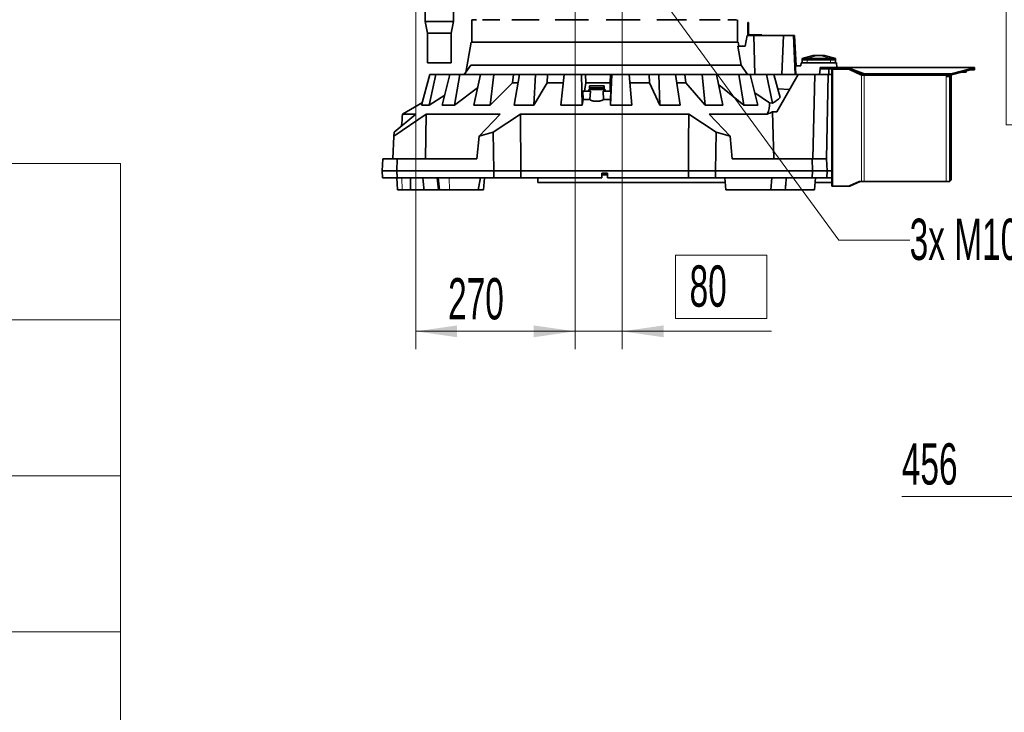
# Model space of a CAD drawing. Header units: millimetres. Extents: x 0 to 12429, y 0 to 8400.
# Tile 12 of 133: x 1782 to 3451, y 2254 to 3428. Entities that reach past the tile are written whole.
import ezdxf

# ---------------------------------------------------------------- set-up
doc = ezdxf.new("R2010")
doc.units = ezdxf.units.MM
doc.header["$LTSCALE"] = 20
doc.styles.add('SLDTEXTSTYLE0', font='TXT', dxfattribs={"width": 0.605})
doc.dimstyles.new('SLDDIMSTYLE3', dxfattribs={"dimtxt": 70, "dimasz": 70, "dimexe": 0, "dimexo": 0.0625, "dimgap": 17.5, "dimtad": 1, "dimdec": 1, "dimrnd": 1e-09, "dimzin": 12, "dimdsep": 46, "dimtxsty": 'SLDTEXTSTYLE0', "dimsah": 1, "dimcen": 0.09, "dimadec": 0, "dimazin": 3, "dimtfac": 1, "dimtofl": 0, "dimtmove": 0, "dimatfit": 3, "dimfxl": 1, "dimfrac": 2, "dimtolj": 1, "dimtzin": 12, "dimarcsym": 0})
doc.dimstyles.new('SLDDIMSTYLE4', dxfattribs={"dimtxt": 70, "dimasz": 70, "dimexe": 0, "dimexo": 0.0625, "dimgap": 17.5, "dimtad": 0, "dimtih": 1, "dimtoh": 1, "dimdec": 1, "dimrnd": 1e-09, "dimzin": 12, "dimdsep": 46, "dimtxsty": 'SLDTEXTSTYLE0', "dimblk1": 'NONE', "dimsah": 1, "dimcen": 0, "dimadec": 0, "dimazin": 3, "dimtfac": 1, "dimtmove": 0, "dimatfit": 3, "dimldrblk": 'NONE', "dimfxl": 1, "dimfrac": 2, "dimtolj": 1, "dimtzin": 12, "dimarcsym": 0})
doc.dimstyles.new('SLDDIMSTYLE7', dxfattribs={"dimtxt": 70, "dimasz": 70, "dimexe": 0, "dimexo": 0.0625, "dimgap": -17.5, "dimtad": 1, "dimdec": 1, "dimrnd": 1e-09, "dimzin": 12, "dimdsep": 46, "dimtxsty": 'SLDTEXTSTYLE0', "dimsah": 1, "dimcen": 0.09, "dimadec": 0, "dimazin": 3, "dimtfac": 1, "dimtmove": 0, "dimatfit": 0, "dimfxl": 1, "dimfrac": 2, "dimtolj": 1, "dimarcsym": 0})

# ---------------------------------------------------------------- blocks, each defined once
blk = doc.blocks.new('SW_TABLEANNOTATION_0')
at = {"color": 0, "linetype": 'Continuous', "lineweight": 18}
for p, q in [((0, 0), (0, -264.8)), ((0, 0), (890.1, 0)), ((890.1, 0), (890.1, -264.8)), ((890.1, 0), (1552.9, 0)), ((1552.9, 0), (1552.9, -264.8)), ((0, -264.8), (0, -529.3)), ((0, -264.8), (890.1, -264.8)), ((890.1, -264.8), (890.1, -529.3)), ((890.1, -264.8), (1552.9, -264.8)), ((1552.9, -264.8), (1552.9, -529.3)), ((0, -529.3), (0, -793.8)), ((0, -529.3), (890.1, -529.3)), ((890.1, -529.3), (890.1, -793.8)), ((890.1, -529.3), (1552.9, -529.3)), ((1552.9, -529.3), (1552.9, -793.8)), ((0, -793.8), (0, -1058.3)), ((0, -793.8), (890.1, -793.8)), ((890.1, -793.8), (890.1, -1058.3)), ((890.1, -793.8), (1552.9, -793.8)), ((1552.9, -793.8), (1552.9, -1058.3)), ((0, -1058.3), (0, -1322.9)), ((0, -1058.3), (890.1, -1058.3)), ((890.1, -1058.3), (890.1, -1322.9)), ((890.1, -1058.3), (1552.9, -1058.3)), ((1552.9, -1058.3), (1552.9, -1322.9)), ((0, -1322.9), (0, -1587.4)), ((0, -1322.9), (890.1, -1322.9)), ((890.1, -1322.9), (890.1, -1587.4)), ((890.1, -1322.9), (1552.9, -1322.9)), ((1552.9, -1322.9), (1552.9, -1587.4)), ((0, -1587.4), (0, -1851.9)), ((0, -1587.4), (890.1, -1587.4)), ((890.1, -1587.4), (890.1, -1851.9)), ((890.1, -1587.4), (1552.9, -1587.4)), ((1552.9, -1587.4), (1552.9, -1851.9)), ((0, -1851.9), (0, -2116.4)), ((0, -1851.9), (890.1, -1851.9)), ((890.1, -1851.9), (890.1, -2116.4)), ((890.1, -1851.9), (1552.9, -1851.9)), ((1552.9, -1851.9), (1552.9, -2116.4)), ((0, -2116.4), (0, -2380.9)), ((0, -2116.4), (890.1, -2116.4)), ((890.1, -2116.4), (890.1, -2380.9)), ((890.1, -2116.4), (1552.9, -2116.4)), ((1552.9, -2116.4), (1552.9, -2380.9)), ((0, -2380.9), (890.1, -2380.9)), ((890.1, -2380.9), (1552.9, -2380.9))]:
    blk.add_line(p, q, dxfattribs=at)
at = {"color": 0, "linetype": 'Continuous', "lineweight": 0, "char_height": 105.83, "attachment_point": 1, "style": 'SLDTEXTSTYLE0'}
for s, insert in [('Variant', (221.6, -80)), ('Sheet', (1037.3, -80)), ('235/2.65', (170.7, -344.6)), ('1,2,4', (1064.7, -344.6)), ('205/2.80', (170.7, -609.1)), ('1,2,4', (1064.7, -609.1)), ('175/3.05', (170.7, -873.7)), ('1,3,4', (1064.7, -873.7)), ('150/3.20', (170.7, -1138.2)), ('1,3,4', (1064.7, -1138.2)), ('200/2.60', (170.7, -1402.7)), ('5,6,7', (1064.7, -1402.7)), ('155/2.85', (170.7, -1667.2)), ('5,6,7', (1064.7, -1667.2)), ('300/2.70', (170.7, -1931.7)), ('8,9,10', (1025.5, -1931.7)), ('245/3.00', (170.7, -2196.2)), ('8,9,10', (1025.5, -2196.2))]:
    blk.add_mtext(s, dxfattribs=dict(at, insert=insert))
blk = doc.blocks.new('SW_SYMBOL_HOLE_DEPTH')
at = {"color": 0, "linetype": 'Continuous', "lineweight": 18}
for p, q in [((0, 17500), (16000, 17500)), ((8000, 17500), (8000, 1500)), ((2000, 11100), (8000, 1500)), ((14000, 11100), (8000, 1500))]:
    blk.add_line(p, q, dxfattribs=at)
blk = doc.blocks.new('_D_38')
at = {"color": 7, "linetype": 'Continuous', "lineweight": 0}
for p, q in [((4173.9, 3683.1), (4173.9, 2589.6)), ((4629.9, 3065.9), (4629.9, 2589.6)), ((4173.9, 2619.6), (3277, 2619.6)), ((4173.9, 2619.6), (4629.9, 2619.6))]:
    blk.add_line(p, q, dxfattribs=at)
at = {"color": 7, "linetype": 'Continuous', "lineweight": 18}
for points in [[(4173.9, 2619.6), (4243.9, 2609.6), (4243.9, 2629.6)], [(4629.9, 2619.6), (4559.9, 2629.6), (4559.9, 2609.6)]]:
    blk.add_solid(points, dxfattribs=at)
at = {"color": 7, "linetype": 'Continuous', "lineweight": 18, "xscale": 0.004511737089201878, "yscale": 0.004511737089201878, "zscale": 0.004511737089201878}
blk.add_blockref('SW_SYMBOL_HOLE_DEPTH', (3838.3, 2629.7), dxfattribs=at)
at = {"color": 7, "linetype": 'Continuous', "lineweight": 18, "char_height": 70, "attachment_point": 1, "style": 'SLDTEXTSTYLE0'}
for s, insert in [('456', (3277, 2710)), ('(4x M12', (3463.7, 2710)), ('20)', (3935, 2710))]:
    blk.add_mtext(s, dxfattribs=dict(at, insert=insert))
blk = doc.blocks.new('_D_48')
at = {"color": 7, "linetype": 'Continuous', "lineweight": 0}
for p, q in [((2453.4, 3915.6), (2453.4, 2869.6)), ((2723.4, 3702.6), (2723.4, 2869.6)), ((2453.4, 2899.6), (2723.4, 2899.6))]:
    blk.add_line(p, q, dxfattribs=at)
at = {"color": 7, "linetype": 'Continuous', "lineweight": 18}
for points in [[(2453.4, 2899.6), (2523.4, 2889.6), (2523.4, 2909.6)], [(2723.4, 2899.6), (2653.4, 2909.6), (2653.4, 2889.6)]]:
    blk.add_solid(points, dxfattribs=at)
at = {"color": 7, "linetype": 'Continuous', "lineweight": 18, "insert": (2508.2, 2989.8), "char_height": 70, "attachment_point": 1, "style": 'SLDTEXTSTYLE0'}
blk.add_mtext('270', dxfattribs=at)
blk = doc.blocks.new('_D_50')
at = {"color": 7, "linetype": 'Continuous', "lineweight": 0}
for p, q in [((2723.4, 3702.6), (2723.4, 2869.6)), ((2803.4, 3542.6), (2803.4, 2869.6)), ((2893.3, 2921.1), (2893.3, 3028.5)), ((2893.3, 3028.5), (3048.4, 3028.5)), ((3048.4, 3028.5), (3048.4, 2921.1)), ((3048.4, 2921.1), (2893.3, 2921.1)), ((2723.4, 2899.6), (2603.4, 2899.6)), ((2723.4, 2899.6), (2803.4, 2899.6)), ((2803.4, 2899.6), (3056.4, 2899.6))]:
    blk.add_line(p, q, dxfattribs=at)
at = {"color": 7, "linetype": 'Continuous', "lineweight": 18}
for points in [[(2723.4, 2899.6), (2653.4, 2909.6), (2653.4, 2889.6)], [(2803.4, 2899.6), (2873.4, 2889.6), (2873.4, 2909.6)]]:
    blk.add_solid(points, dxfattribs=at)
at = {"color": 7, "linetype": 'Continuous', "lineweight": 18, "insert": (2917.4, 3011.3), "char_height": 70, "attachment_point": 1, "style": 'SLDTEXTSTYLE0'}
blk.add_mtext('80', dxfattribs=at)
blk = doc.blocks.new('_D_51')
at = {"color": 7, "linetype": 'Continuous', "lineweight": 0}
for p, q in [((3582.6, 3714.6), (3582.6, 3834.6)), ((2735.4, 3714.6), (3612.6, 3714.6)), ((3582.6, 3554.6), (3582.6, 3714.6)), ((2735.4, 3554.6), (3612.6, 3554.6)), ((3582.6, 3554.6), (3582.6, 3241.5)), ((3453.7, 3249.5), (3453.7, 3458.1)), ((3453.7, 3458.1), (3561.1, 3458.1)), ((3561.1, 3458.1), (3561.1, 3249.5)), ((3561.1, 3249.5), (3453.7, 3249.5))]:
    blk.add_line(p, q, dxfattribs=at)
at = {"color": 7, "linetype": 'Continuous', "lineweight": 18}
for points in [[(3582.6, 3714.6), (3592.6, 3784.6), (3572.6, 3784.6)], [(3582.6, 3554.6), (3572.6, 3484.6), (3592.6, 3484.6)]]:
    blk.add_solid(points, dxfattribs=at)
at = {"color": 7, "linetype": 'Continuous', "lineweight": 18, "insert": (3470.9, 3273.6), "char_height": 70, "attachment_point": 1, "rotation": 90, "style": 'SLDTEXTSTYLE0'}
blk.add_mtext('160', dxfattribs=at)
blk = doc.blocks.new('_D_52')
at = {"color": 7, "linetype": 'Continuous', "lineweight": 0}
for p, q in [((2800.8, 3558.2), (2806.1, 3551)), ((2806.1, 3551), (3170.3, 3054)), ((3170.3, 3054), (3290.3, 3054))]:
    blk.add_line(p, q, dxfattribs=at)
at = {"color": 7, "linetype": 'Continuous', "lineweight": 18}
blk.add_solid([(2806.1, 3551), (2839.4, 3488.6), (2855.5, 3500.4)], dxfattribs=at)
at = {"color": 7, "linetype": 'Continuous', "lineweight": 18, "insert": (3290.3, 3090.5), "char_height": 70, "attachment_point": 1, "style": 'SLDTEXTSTYLE0'}
blk.add_mtext('3x M10 Through', dxfattribs=at)
blk = doc.blocks.new('_None')

msp = doc.modelspace()

# ---------------------------------------------------------------- linework, layer by layer
at = {"color": 7, "linetype": 'Continuous', "lineweight": 35}
for p, q in [((2469.426827, 3491.846889), (2469.426827, 3424.579774)), ((2517.426827, 3424.579774), (2517.426827, 3491.846889)), ((2469.426827, 3424.579774), (2473.426827, 3404.579774)), ((2493.426827, 3424.579774), (2469.426827, 3424.579774)), ((2517.426827, 3424.579774), (2493.426827, 3424.579774)), ((2513.426827, 3404.579774), (2517.426827, 3424.579774)), ((2548.426827, 3427.579774), (2548.426827, 3389.579774)), ((2548.44033, 3427.397234), (2548.44033, 3427.579774)), ((2556.591728, 3427.397234), (2548.44033, 3427.397234)), ((2556.591728, 3427.397234), (2556.591728, 3427.579774)), ((2566.509709, 3427.397234), (2566.509709, 3427.579774)), ((2596.082356, 3427.397234), (2566.509709, 3427.397234)), ((2596.082356, 3427.397234), (2596.082356, 3427.579774)), ((2616.080343, 3427.397234), (2616.080343, 3427.579774)), ((2662.572072, 3427.397234), (2616.080343, 3427.397234)), ((2662.572072, 3427.397234), (2662.572072, 3427.579774)), ((2689.605553, 3427.397234), (2689.605553, 3427.579774)), ((2745.938419, 3427.397234), (2689.605553, 3427.397234)), ((2745.938419, 3427.397234), (2745.938419, 3427.579774)), ((2775.891792, 3427.397234), (2775.891792, 3427.579774)), ((2833.489627, 3427.397234), (2775.891792, 3427.397234)), ((2833.489627, 3427.397234), (2833.489627, 3427.579774)), ((2861.802763, 3427.397234), (2861.802763, 3427.579774)), ((2911.896819, 3427.397234), (2861.802763, 3427.397234)), ((2911.896819, 3427.397234), (2911.896819, 3427.579774)), ((2934.259299, 3427.397234), (2934.259299, 3427.579774)), ((2969.223209, 3427.397234), (2934.259299, 3427.397234)), ((2969.223209, 3427.397234), (2969.223209, 3427.579774)), ((2982.230548, 3427.397234), (2982.230548, 3427.579774)), ((2996.741375, 3427.397234), (2982.230548, 3427.397234)), ((2996.741375, 3427.397234), (2996.741375, 3427.579774)), ((2998.426827, 3389.579774), (2998.426827, 3427.579774)), ((3015.926827, 3420.079774), (3015.926827, 3422.579774)), ((3015.926827, 3422.579774), (3017.426827, 3422.579774)), ((3017.426827, 3422.579774), (3017.426827, 3420.079774)), ((2473.426827, 3404.579774), (2473.426827, 3354.579774)), ((2493.426827, 3404.579774), (2473.426827, 3404.579774)), ((2513.426827, 3404.579774), (2493.426827, 3404.579774)), ((2513.426827, 3354.579774), (2513.426827, 3404.579774)), ((3015.926827, 3404.079774), (3015.926827, 3420.079774)), ((3017.426827, 3420.079774), (3015.926827, 3420.079774)), ((3017.426827, 3404.079774), (3017.426827, 3420.079774)), ((2547.124811, 3389.579774), (2538.095602, 3338.372583)), ((2547.124811, 3389.579774), (2999.728843, 3389.579774)), ((3000.963132, 3382.579774), (2999.728843, 3389.579774)), ((3014.915961, 3400.579774), (3011.651373, 3382.579774)), ((3014.915961, 3400.579774), (3026.200972, 3400.579774)), ((3035.926827, 3402.079774), (3019.426827, 3402.079774)), ((3026.200972, 3400.579774), (3076.459362, 3400.579774)), ((3028.048194, 3334.579774), (3026.200972, 3400.579774)), ((3035.926827, 3400.579774), (3035.926827, 3402.079774)), ((3035.926827, 3402.079774), (3039.926827, 3402.079774)), ((3039.926827, 3402.079774), (3039.926827, 3400.579774)), ((3073.800644, 3334.579774), (3076.459362, 3400.579774)), ((3076.459362, 3400.579774), (3093.353709, 3400.579774)), ((3096.425879, 3334.579774), (3093.353709, 3400.579774)), ((3093.353709, 3400.579774), (3095.426827, 3400.579774)), ((3098.099624, 3349.579774), (3095.426827, 3400.579774)), ((3004.708478, 3350.336698), (2999.273928, 3382.579774)), ((3011.651373, 3382.579774), (2999.273928, 3382.579774)), ((2493.426827, 3354.579774), (2473.426827, 3354.579774)), ((2513.426827, 3354.579774), (2493.426827, 3354.579774)), ((3106.077193, 3349.579774), (3106.426827, 3354.579774)), ((3166.426827, 3354.579774), (3106.426827, 3354.579774)), ((3108.416827, 3354.579774), (3108.416827, 3359.579774)), ((3108.416827, 3359.579774), (3116.416827, 3359.579774)), ((3126.926827, 3367.079774), (3108.426827, 3362.079774)), ((3108.426827, 3362.079774), (3116.426827, 3362.079774)), ((3108.426827, 3362.079774), (3108.426827, 3359.579774)), ((3116.416827, 3359.579774), (3156.436827, 3359.579774)), ((3116.426827, 3362.079774), (3156.426827, 3362.079774)), ((3126.926829, 3367.079774), (3127.179463, 3367.079774)), ((3127.179463, 3367.079774), (3134.250531, 3367.079774)), ((3134.250531, 3367.079774), (3138.603123, 3367.079774)), ((3138.603123, 3367.079774), (3145.674191, 3367.079774)), ((3145.674191, 3367.079774), (3145.926827, 3367.079774)), ((3164.426827, 3362.079774), (3145.926827, 3367.079774)), ((3156.426827, 3362.079774), (3164.426827, 3362.079774)), ((3156.436827, 3359.579774), (3164.436827, 3359.579774)), ((3164.426827, 3362.079774), (3164.426827, 3359.579774)), ((3164.436827, 3359.579774), (3164.436827, 3354.579774)), ((3166.986242, 3346.579774), (3166.426827, 3354.579774)), ((2535.432314, 3334.579774), (2546.49673, 3350.336698)), ((2546.49673, 3350.336698), (3004.708478, 3350.336698)), ((3004.708478, 3350.336698), (3015.558558, 3334.579774)), ((3096.678006, 3349.579774), (3106.077193, 3349.579774)), ((3137.55194, 3334.579774), (3138.426827, 3344.579774)), ((3138.426827, 3344.579774), (3138.426827, 3346.579774)), ((3138.426827, 3346.579774), (3141.355759, 3346.579774)), ((3141.355759, 3344.579774), (3138.426827, 3344.579774)), ((3141.355759, 3346.579774), (3145.497895, 3346.579774)), ((3141.355759, 3344.579774), (3145.497895, 3344.579774)), ((3145.497895, 3346.579774), (3148.426827, 3346.579774)), ((3148.426827, 3344.579774), (3145.497895, 3344.579774)), ((3148.426827, 3344.579774), (3148.426827, 3346.579774)), ((3148.426827, 3346.579774), (3151.355759, 3346.579774)), ((3151.355759, 3344.579774), (3148.426827, 3344.579774)), ((3151.355759, 3346.579774), (3185.426827, 3346.579774)), ((3151.355759, 3344.579774), (3185.426827, 3344.579774)), ((3153.426827, 3344.579774), (3153.426827, 3334.579774)), ((3158.428147, 3344.579774), (3158.428147, 3343.579774)), ((3158.428147, 3145.579774), (3158.428147, 3343.579774)), ((3158.428147, 3343.579774), (3160.185507, 3343.579774)), ((3187.01736, 3343.579774), (3160.185507, 3343.579774)), ((3161.428147, 3344.579774), (3161.428147, 3343.579774)), ((3185.426827, 3346.579774), (3397.61883, 3346.579774)), ((3185.426827, 3346.579774), (3185.426827, 3344.579774)), ((3185.426827, 3344.579774), (3185.916053, 3344.392389)), ((3185.916053, 3346.205005), (3210.153147, 3336.921659)), ((3185.916053, 3344.392389), (3185.916053, 3346.205005)), ((3185.916053, 3344.392389), (3210.153147, 3335.109044)), ((3187.01736, 3343.579774), (3188.037642, 3343.579774)), ((3208.804302, 3333.579774), (3188.135394, 3343.32319)), ((3210.925622, 3333.579774), (3196.970397, 3340.15833)), ((3362.858854, 3336.46932), (3391.026806, 3343.909501)), ((3362.858854, 3334.656704), (3391.026806, 3342.096886)), ((3385.951827, 3338.499774), (3377.408418, 3338.499774)), ((3385.951827, 3338.499774), (3385.951827, 3340.756399)), ((3400.426827, 3342.579774), (3392.666568, 3342.579774)), ((3396.76994, 3346.205005), (3397.61883, 3346.579774)), ((3396.76994, 3346.205005), (3396.76994, 3344.392389)), ((3396.76994, 3344.392389), (3397.61883, 3344.579774)), ((3397.61883, 3344.579774), (3397.61883, 3346.579774)), ((3397.61883, 3346.579774), (3400.426827, 3346.579774)), ((3400.426827, 3344.579774), (3397.61883, 3344.579774)), ((3400.426827, 3346.579774), (3400.426827, 3344.579774)), ((3400.426827, 3344.579774), (3400.426827, 3342.579774)), ((2463.373736, 3282.974255), (2477.370644, 3334.579774)), ((2487.544526, 3334.579774), (2475.848934, 3282.974255)), ((2487.544526, 3334.579774), (2477.370644, 3334.579774)), ((2511.251202, 3334.579774), (2487.544526, 3334.579774)), ((2498.123143, 3282.974255), (2511.251202, 3334.579774)), ((2528.313059, 3334.579774), (2511.251202, 3334.579774)), ((2528.313059, 3334.579774), (2519.044365, 3282.974255)), ((2562.998596, 3334.579774), (2528.313059, 3334.579774)), ((2551.634041, 3282.974255), (2562.998596, 3334.579774)), ((2585.785691, 3334.579774), (2562.998596, 3334.579774)), ((2585.785691, 3334.579774), (2579.575541, 3282.974255)), ((2579.575541, 3282.974255), (2617.386097, 3320.539953)), ((2619.07686, 3334.579774), (2585.785691, 3334.579774)), ((2617.386097, 3320.539953), (2619.07686, 3334.579774)), ((2617.386097, 3320.539953), (2626.588692, 3320.539953)), ((2628.991037, 3334.579774), (2619.07686, 3334.579774)), ((2620.25975, 3282.974255), (2629.086326, 3334.579774)), ((2656.045756, 3334.579774), (2629.086326, 3334.579774)), ((2656.045756, 3334.579774), (2653.317361, 3282.974255)), ((2653.317361, 3282.974255), (2676.128374, 3320.539953)), ((2676.87143, 3334.579774), (2656.045756, 3334.579774)), ((2676.128374, 3320.539953), (2676.87143, 3334.579774)), ((2676.128374, 3320.539953), (2703.415961, 3320.539953)), ((2704.969971, 3334.579774), (2676.87143, 3334.579774)), ((2699.323543, 3282.974255), (2705.010622, 3334.579774)), ((2734.305147, 3334.579774), (2705.010622, 3334.579774)), ((2734.305147, 3334.579774), (2735.244444, 3282.974255)), ((2741.24609, 3334.579774), (2734.305147, 3334.579774)), ((2739.176042, 3306.579774), (2741.50138, 3320.539953)), ((2741.50138, 3320.539953), (2741.24609, 3334.579774)), ((2783.43808, 3334.579774), (2741.24609, 3334.579774)), ((2741.50138, 3320.539953), (2782.850504, 3320.539953)), ((2782.850504, 3320.539953), (2783.43808, 3334.579774)), ((2782.850504, 3320.539953), (2783.06863, 3306.579774)), ((2783.437352, 3282.974255), (2785.59737, 3334.579774)), ((2785.59737, 3334.579774), (2783.43808, 3334.579774)), ((2815.230615, 3334.579774), (2785.59737, 3334.579774)), ((2815.230615, 3334.579774), (2819.773592, 3282.974255)), ((2849.044929, 3334.579774), (2815.230615, 3334.579774)), ((2816.495284, 3320.539953), (2849.457496, 3320.539953)), ((2849.457496, 3320.539953), (2849.044929, 3334.579774)), ((2865.354715, 3334.579774), (2849.044929, 3334.579774)), ((2849.457496, 3320.539953), (2866.868961, 3282.974255)), ((2866.868961, 3282.974255), (2865.354715, 3334.579774)), ((2893.307225, 3334.579774), (2865.354715, 3334.579774)), ((2893.307225, 3334.579774), (2901.144285, 3282.974255)), ((2909.498529, 3334.579774), (2893.310311, 3334.579774)), ((2895.501438, 3320.539953), (2910.883123, 3320.539953)), ((2910.883123, 3320.539953), (2909.498529, 3334.579774)), ((2938.847327, 3334.579774), (2909.498529, 3334.579774)), ((2910.883123, 3320.539953), (2943.932642, 3282.974255)), ((2943.932642, 3282.974255), (2938.847327, 3334.579774)), ((2963.214184, 3334.579774), (2938.847327, 3334.579774)), ((2963.214184, 3334.579774), (2973.811244, 3282.974255)), ((3001.066805, 3334.579774), (2963.214184, 3334.579774)), ((3009.376634, 3282.974255), (3001.066805, 3334.579774)), ((3020.187448, 3334.579774), (3001.066805, 3334.579774)), ((3020.187448, 3334.579774), (3032.822337, 3282.974255)), ((3047.772995, 3334.579774), (3020.187448, 3334.579774)), ((3058.092976, 3286.025941), (3047.772995, 3334.579774)), ((3060.344383, 3334.579774), (3047.772995, 3334.579774)), ((3060.344383, 3334.579774), (3070.793265, 3295.54584)), ((3101.510993, 3334.579774), (3060.344383, 3334.579774)), ((3064.952173, 3271.25804), (3101.510993, 3334.579774)), ((3129.439178, 3334.579774), (3101.510993, 3334.579774)), ((3126.334932, 3191.579774), (3129.439178, 3334.579774)), ((3129.439178, 3334.579774), (3152.426827, 3334.579774)), ((3149.322581, 3191.579774), (3152.426827, 3334.579774)), ((3158.426827, 3334.579774), (3152.426827, 3334.579774)), ((3158.426827, 3171.579774), (3158.426827, 3334.579774)), ((3208.804302, 3333.579774), (3213.046942, 3333.579774)), ((3351.426827, 3333.579774), (3213.046942, 3333.579774)), ((3216.868576, 3335.826933), (3357.558865, 3335.826933)), ((3216.868576, 3334.014317), (3357.558865, 3334.014317)), ((3353.426827, 3331.579774), (3358.426827, 3331.579774)), ((3355.426827, 3334.014317), (3355.426827, 3331.579774)), ((3358.426827, 3333.683935), (3358.426827, 3334.030266)), ((3358.426827, 3157.579774), (3358.426827, 3333.683935)), ((3360.426827, 3334.191852), (3360.426827, 3333.683935)), ((3360.426827, 3157.579774), (3360.426827, 3333.683935)), ((2519.044365, 3282.974255), (2558.059223, 3312.150483)), ((2736.783807, 3292.21694), (2736.356141, 3306.579774)), ((2736.356141, 3306.579774), (2749.289928, 3306.579774)), ((2746.426827, 3309.579774), (2745.897846, 3306.579774)), ((2774.426827, 3309.579774), (2746.426827, 3309.579774)), ((2747.926827, 3315.579774), (2747.926827, 3312.379774)), ((2747.926827, 3315.579774), (2760.426827, 3315.579774)), ((2748.078404, 3292.21694), (2749.289928, 3306.579774)), ((2748.226827, 3312.079774), (2760.426827, 3312.079774)), ((2760.426827, 3315.579774), (2772.926827, 3315.579774)), ((2760.426827, 3312.079774), (2772.626827, 3312.079774)), ((2770.699787, 3306.579774), (2771.69174, 3292.21694)), ((2770.699787, 3306.579774), (2783.945886, 3306.579774)), ((2772.926827, 3312.379774), (2772.926827, 3315.579774)), ((2774.955808, 3306.579774), (2774.426827, 3309.579774)), ((2783.945886, 3306.579774), (2783.292994, 3292.21694)), ((2966.725939, 3317.478243), (3009.376634, 3282.974255)), ((3027.799343, 3303.490003), (3052.947913, 3286.815554)), ((3066.820467, 3310.387042), (3086.78377, 3309.071476)), ((2464.593728, 3287.472269), (2430.8015, 3267.670103)), ((2475.848934, 3282.974255), (2502.408112, 3299.818181)), ((2735.244444, 3282.974255), (2736.783807, 3292.21694)), ((2748.078404, 3292.21694), (2736.783807, 3292.21694)), ((2783.292994, 3292.21694), (2771.69174, 3292.21694)), ((2783.292994, 3292.21694), (2783.437352, 3282.974255)), ((3052.947913, 3286.815554), (3058.092976, 3286.025941)), ((2463.373736, 3282.974255), (2475.848934, 3282.974255)), ((2498.123143, 3282.974255), (2519.044365, 3282.974255)), ((2551.634041, 3282.974255), (2579.575541, 3282.974255)), ((2620.25975, 3282.974255), (2653.317361, 3282.974255)), ((2699.323543, 3282.974255), (2735.244444, 3282.974255)), ((2783.437352, 3282.974255), (2819.773592, 3282.974255)), ((2866.868961, 3282.974255), (2901.144285, 3282.974255)), ((2943.932642, 3282.974255), (2973.811244, 3282.974255)), ((3009.376634, 3282.974255), (3032.822337, 3282.974255)), ((3057.903504, 3271.25804), (3060.038588, 3191.579774)), ((3057.903504, 3271.25804), (3064.952173, 3271.25804)), ((2471.261053, 3267.670103), (2416.489262, 3230.014514)), ((2416.853836, 3236.971002), (2453.454204, 3267.670103)), ((2430.8015, 3267.670103), (2453.454204, 3267.670103)), ((2471.261053, 3267.670103), (2469.888573, 3191.579774)), ((2471.261053, 3267.670103), (2596.140011, 3267.670103)), ((2560.629089, 3230.014514), (2596.140011, 3267.670103)), ((2630.765372, 3267.670103), (2584.550922, 3236.971002)), ((2630.765372, 3267.670103), (2631.426879, 3171.579774)), ((2630.765372, 3267.670103), (2916.088282, 3267.670103)), ((2962.302732, 3236.971002), (2916.088282, 3267.670103)), ((2950.713643, 3267.670103), (3048.732649, 3267.670103)), ((2950.713643, 3267.670103), (2986.224565, 3230.014514)), ((2416.489262, 3230.014514), (2416.853836, 3236.971002)), ((2584.550922, 3236.971002), (2560.629089, 3230.014514)), ((2584.550922, 3236.971002), (2585.691409, 3171.579774)), ((2962.302732, 3236.971002), (2961.162245, 3171.579774)), ((2986.224565, 3230.014514), (2962.302732, 3236.971002)), ((2416.489262, 3230.014514), (2414.474983, 3191.579774)), ((2560.629089, 3230.014514), (2557.052521, 3191.579774)), ((2986.224565, 3230.014514), (2989.801133, 3191.579774)), ((2396.426827, 3171.579774), (2397.474983, 3191.579774)), ((2397.474983, 3191.579774), (2421.860987, 3191.579774)), ((2421.860987, 3191.579774), (2421.426827, 3171.579774)), ((2557.052521, 3191.579774), (2421.860987, 3191.579774)), ((3124.992667, 3191.579774), (2989.801133, 3191.579774)), ((3125.426827, 3171.579774), (3124.992667, 3191.579774)), ((3124.992667, 3191.579774), (3149.378671, 3191.579774)), ((3149.378671, 3191.579774), (3150.426827, 3171.579774)), ((2397.05572, 3159.579774), (2396.426827, 3171.579774)), ((2421.426827, 3171.579774), (2396.426827, 3171.579774)), ((2585.691409, 3171.579774), (2421.426827, 3171.579774)), ((2421.426827, 3171.579774), (2421.687323, 3159.579774)), ((2585.691409, 3171.579774), (2585.482117, 3159.579774)), ((2631.426879, 3171.579774), (2585.691409, 3171.579774)), ((2631.426879, 3171.579774), (2631.34304, 3159.579774)), ((2631.426879, 3171.579774), (2915.426775, 3171.579774)), ((2915.510614, 3159.579774), (2915.426775, 3171.579774)), ((2961.162245, 3171.579774), (2915.426775, 3171.579774)), ((2961.162245, 3171.579774), (2961.371537, 3159.579774)), ((3125.426827, 3171.579774), (2961.162245, 3171.579774)), ((3125.166331, 3159.579774), (3125.426827, 3171.579774)), ((3150.426827, 3171.579774), (3125.426827, 3171.579774)), ((3150.426827, 3171.579774), (3149.797934, 3159.579774)), ((3150.426827, 3171.579774), (3158.426827, 3171.579774)), ((3158.426827, 3159.579774), (3158.426827, 3171.579774)), ((2421.687323, 3159.579774), (2397.05572, 3159.579774)), ((2421.478498, 3159.579774), (2422.526653, 3139.579774)), ((2421.687323, 3159.579774), (2585.482117, 3159.579774)), ((2444.472843, 3139.579774), (2444.723947, 3159.579774)), ((2467.007885, 3142.525533), (2465.57241, 3159.579774)), ((2489.922255, 3159.579774), (2491.672029, 3139.579774)), ((2491.569742, 3159.579774), (2493.477417, 3139.579774)), ((2559.136653, 3139.579774), (2562.834219, 3159.579774)), ((2568.172482, 3139.579774), (2569.922255, 3159.579774)), ((2585.482117, 3159.579774), (2631.34304, 3159.579774)), ((2631.34304, 3159.579774), (2768.426827, 3159.579774)), ((2660.426827, 3159.579774), (2660.426827, 3151.479774)), ((2768.426827, 3167.579774), (2778.426827, 3167.579774)), ((2768.426827, 3167.579774), (2768.426827, 3159.579774)), ((2778.426827, 3164.579774), (2768.426827, 3164.579774)), ((2778.426827, 3159.579774), (2778.426827, 3167.579774)), ((2778.426827, 3159.579774), (2915.510614, 3159.579774)), ((2915.510614, 3159.579774), (2961.371537, 3159.579774)), ((2961.371537, 3159.579774), (3125.166331, 3159.579774)), ((2976.931399, 3159.579774), (2978.681172, 3139.579774)), ((3055.181625, 3139.579774), (3056.931399, 3159.579774)), ((3149.797934, 3159.579774), (3125.166331, 3159.579774)), ((3129.01839, 3139.579774), (3130.768163, 3159.579774)), ((3158.426827, 3159.579774), (3149.797934, 3159.579774)), ((3188.135394, 3145.836357), (3204.561661, 3153.579774)), ((3190.256714, 3145.836357), (3206.682981, 3153.579774)), ((3208.804302, 3153.579774), (3204.561661, 3153.579774)), ((3213.046942, 3153.579774), (3208.804302, 3153.579774)), ((3352.426827, 3153.579774), (3213.046942, 3153.579774)), ((3358.426827, 3153.579774), (3352.426827, 3153.579774)), ((3358.414705, 3154.108702), (3358.414705, 3157.359907)), ((3358.426827, 3154.115672), (3358.426827, 3153.579774)), ((2422.526653, 3139.579774), (2430.560018, 3139.579774)), ((2430.560018, 3139.579774), (2444.472843, 3139.579774)), ((2467.255833, 3139.579774), (2444.472843, 3139.579774)), ((2466.996017, 3142.524495), (2467.253646, 3139.579774)), ((2491.672029, 3139.579774), (2467.253646, 3139.579774)), ((2493.477417, 3139.579774), (2491.672029, 3139.579774)), ((2493.477417, 3139.579774), (2510.701216, 3139.579774)), ((2510.701216, 3139.579774), (2559.136653, 3139.579774)), ((2568.172482, 3139.579774), (2559.136653, 3139.579774)), ((2977.640057, 3151.479774), (2660.426827, 3151.479774)), ((3055.181625, 3139.579774), (2978.681172, 3139.579774)), ((3079.600008, 3139.579774), (3055.181625, 3139.579774)), ((3129.01839, 3139.579774), (3079.597821, 3139.579774)), ((3079.600008, 3139.579774), (3079.852897, 3142.470312)), ((3158.428147, 3151.479774), (3130.059505, 3151.479774)), ((3160.185507, 3145.579774), (3158.428147, 3145.579774)), ((3160.185507, 3145.579774), (3187.01736, 3145.579774)), ((3189.13868, 3145.579774), (3187.01736, 3145.579774))]:
    msp.add_line(p, q, dxfattribs=at)
at = {"color": 8, "linetype": 'Continuous', "lineweight": 18}
for p, q in [((3108.426827, 3362.079774), (3127.179463, 3367.079774)), ((3116.416827, 3359.579774), (3116.416827, 3354.579774)), ((3116.426827, 3362.079774), (3134.250531, 3367.079774)), ((3116.426827, 3362.079774), (3116.426827, 3359.579774)), ((3156.426827, 3362.079774), (3138.603123, 3367.079774)), ((3164.426827, 3362.079774), (3145.674191, 3367.079774)), ((3156.426827, 3362.079774), (3156.426827, 3359.579774)), ((3156.436827, 3354.579774), (3156.436827, 3359.579774)), ((3141.355759, 3346.579774), (3141.355759, 3344.579774)), ((3145.497895, 3344.579774), (3145.497895, 3346.579774)), ((3151.355759, 3346.579774), (3151.355759, 3344.579774)), ((3160.185507, 3145.579774), (3160.185507, 3343.579774)), ((3162.306827, 3344.579774), (3162.306827, 3343.579774)), ((3396.76994, 3346.205005), (3185.916053, 3346.205005)), ((3188.707534, 3343.32319), (3188.135394, 3343.32319)), ((3210.153147, 3335.109044), (3210.153147, 3336.921659)), ((3391.026806, 3342.096886), (3391.026806, 3343.909501)), ((3208.804302, 3153.579774), (3208.804302, 3333.579774)), ((3210.925622, 3334.841606), (3210.925622, 3333.579774)), ((3213.046942, 3334.335106), (3213.046942, 3333.579774)), ((3213.046942, 3153.579774), (3213.046942, 3333.579774)), ((3216.868576, 3335.826933), (3216.868576, 3334.014317)), ((3352.426827, 3334.014317), (3352.426827, 3332.579774)), ((3352.426827, 3153.579774), (3352.426827, 3332.579774)), ((3357.558865, 3334.014317), (3357.558865, 3335.826933)), ((3360.426827, 3333.683935), (3358.426827, 3333.683935)), ((3362.858854, 3336.46932), (3362.858854, 3334.656704)), ((2747.926827, 3312.379774), (2760.426827, 3312.379774)), ((2760.426827, 3312.379774), (2772.926827, 3312.379774)), ((2430.560018, 3139.579774), (2429.728032, 3159.579774)), ((2510.701216, 3139.579774), (2510.063697, 3159.579774)), ((3358.426827, 3157.579774), (3360.426827, 3157.579774)), ((3188.135394, 3145.836357), (3190.256714, 3145.836357))]:
    msp.add_line(p, q, dxfattribs=at)
at = {"color": 7, "linetype": 'Continuous', "lineweight": 35, "flags": 128}
msp.add_lwpolyline([(2915.426775, 3171.579774), (2915.759745, 3219.537371), (2916.088282, 3267.670103)], dxfattribs=at)
at = {"color": 7, "linetype": 'Continuous', "lineweight": 35}
for centre, radius, start, end in [((3019.426827, 3404.079774), 3.5, 180, 270), ((3019.426827, 3404.079774), 2, 180, 270), ((3187.005906, 3340.965719), 2.614079, 64.400455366, 89.748953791), ((3216.572413, 3355.154908), 19.330244, 250.604680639, 270.877876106), ((3385.646161, 3365.70351), 22.448388, 283.868219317, 299.704494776), ((3385.646161, 3363.890894), 22.448388, 283.868219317, 299.704494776), ((3216.572413, 3353.342292), 19.330244, 250.604680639, 270.877876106), ((3351.426827, 3332.579774), 1, 0, 90), ((3357.69332, 3356.902487), 21.075983, 269.63447519, 284.187211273), ((3357.69332, 3355.089872), 21.075983, 269.63447519, 284.187211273), ((2748.226827, 3312.379774), 0.3, 180, 270), ((2749.676827, 3310.779774), 1.75, 132.024627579, 223.291807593), ((2771.176827, 3310.779774), 1.75, 316.708192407, 47.975372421), ((2772.626827, 3312.379774), 0.3, 270, 0), ((3356.426827, 3157.579774), 2, 353.688542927, 0), ((3356.426827, 3157.579774), 4, 299.799705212, 0), ((3187.005906, 3148.193828), 2.614079, 270.251046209, 295.599544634), ((3189.127227, 3148.193828), 2.614079, 270.251046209, 295.599544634)]:
    msp.add_arc(centre, radius, start, end, dxfattribs=at)
for centre, major_axis, ratio, start_param, end_param in [((2773.426827, -3599.487226), (0, 9851.127874), 0.0462945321, 5.4932420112, 5.4953879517), ((2773.426827, 3283.909263), (279.659481, 0), 0.3303721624, 6.1065032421, 6.3146466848), ((2773.426827, 3322.897556), (312.204616, 0), 0.2875955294, 5.8600196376, 5.9736423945), ((2773.426827, 3328.30036), (347.118527, 0), 0.2867777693, 5.6282997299, 5.6729925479), ((2700.535926, -369.100644), (122.252125, 6182.856045), 0.0682328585, 0.9433118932, 0.947327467)]:
    msp.add_ellipse(centre, major_axis=major_axis, ratio=ratio, start_param=start_param, end_param=end_param, dxfattribs=at)
msp.add_open_spline([(3185.426827, 3346.579774), (3185.508365, 3346.563596), (3185.67144, 3346.531242), (3185.834515, 3346.31375), (3185.916053, 3346.205005)], degree=3, dxfattribs=at)
for points, knots in [([(3353.426827, 3331.579774), (3353.315768, 3331.590503), (3353.093607, 3331.611966), (3352.794547, 3331.781785), (3352.567965, 3332.032896), (3352.444963, 3332.314557), (3352.432081, 3332.502943), (3352.426827, 3332.579774)], [0, 0, 0, 0, 0.213853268, 0.4277912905, 0.6401944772, 0.8532568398, 1, 1, 1, 1]), ([(2748.078404, 3292.21694), (2748.996331, 3291.700719), (2750.540058, 3290.832563), (2753.375615, 3289.985057), (2755.972469, 3289.499391), (2758.572914, 3289.289352), (2761.05159, 3289.3078), (2763.434096, 3289.519963), (2765.719412, 3289.924011), (2767.884109, 3290.502621), (2769.868454, 3291.249029), (2771.085388, 3291.860674), (2771.658348, 3292.19732), (2771.69174, 3292.21694)], [0, 0, 0, 0, 0.1557395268, 0.2619153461, 0.3680183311, 0.4631649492, 0.5506174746, 0.6380796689, 0.7253659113, 0.8126850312, 0.9035104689, 0.9943766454, 1, 1, 1, 1]), ([(3079.84769, 3142.470767), (3080.054554, 3144.838474), (3080.552475, 3150.537516), (3081.012399, 3156.244055), (3081.281244, 3159.579774)], [0, 0, 0, 0, 0.4154568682, 1, 1, 1, 1])]:
    msp.add_open_spline(points, degree=3, knots=knots, dxfattribs=at)

# ---------------------------------------------------------------- block references
at = {"color": 7, "linetype": 'Continuous', "lineweight": 0}
msp.add_blockref('SW_TABLEANNOTATION_0', (400, 3184.091397), dxfattribs=at)

# ---------------------------------------------------------------- dimensions: what is measured, and where the dimension line sits
at = {"color": 7, "linetype": 'Continuous', "lineweight": 18}
for base, p1, p2, dimstyle, picture, middle in [((2723.426827, 2899.579774), (2453.426827, 3919.579774), (2723.426827, 3706.579774), 'SLDDIMSTYLE3', '_D_48', (2588.426827, 2899.579774)), ((2803.426827, 2899.579774), (2723.426827, 3706.579774), (2803.426827, 3546.579774), 'SLDDIMSTYLE7', '_D_50', (2970.866637, 2899.579774))]:
    dim = msp.add_linear_dim(base=base, p1=p1, p2=p2, dimstyle=dimstyle, dxfattribs=at)
    dim.commit()
    dim.dimension.update_dxf_attribs({"geometry": picture, "text_midpoint": middle, "dimtype": 160})
dim = msp.add_linear_dim(base=(3582.590483, 3714.579774), p1=(2731.426827, 3554.579774), p2=(2731.426827, 3714.579774), angle=90, dimstyle='SLDDIMSTYLE7', dxfattribs=at)
dim.commit()
dim.dimension.update_dxf_attribs({"geometry": '_D_51', "text_midpoint": (3582.590483, 3353.809001), "dimtype": 160})
dim = msp.add_linear_dim(base=(4629.947016, 2619.579774), p1=(4173.947016, 3687.079774), p2=(4629.947016, 3069.902689), angle=0, text='<> (4x M12 {\\fGDT;x}20)', dimstyle='SLDDIMSTYLE3', dxfattribs=at)
dim.commit()
dim.dimension.update_dxf_attribs({"geometry": '_D_38', "text_midpoint": (3675.447016, 2619.579774), "dimtype": 160})
dim = msp.add_diameter_dim_2p(p1=(2800.766521, 3558.209205), p2=(2806.087133, 3550.950343), text='3x M10 Through', dimstyle='SLDDIMSTYLE4', override={"dimpost": '<>'}, dxfattribs=at)
dim.commit()
dim.dimension.update_dxf_attribs({"geometry": '_D_52', "text_midpoint": (3640.426852, 3054.017748), "dimtype": 163})

doc.saveas('drawing.dxf')
